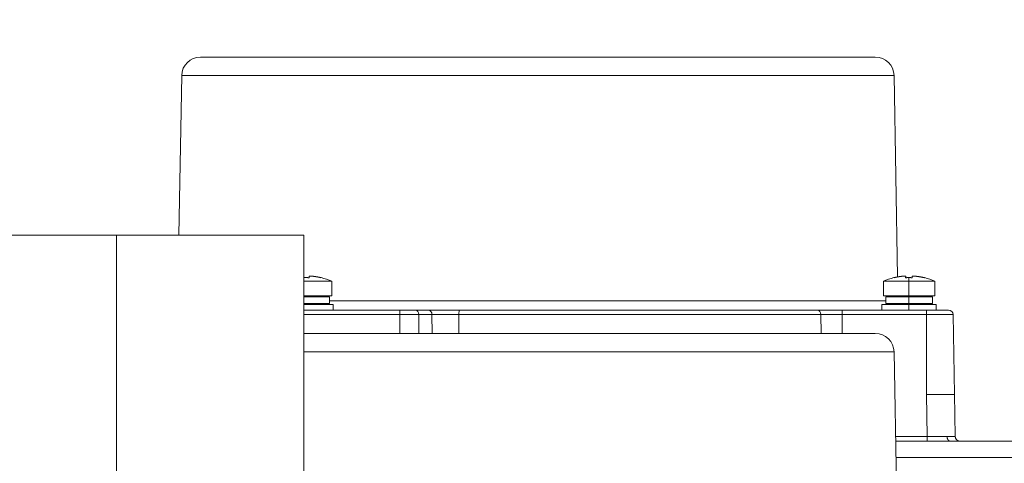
# Model space of a CAD drawing. Header units: millimetres. Extents: x 5437 to 18441, y -4466 to 3128.
# Tile 54 of 256: x 8068 to 8173, y -2707 to -2659. Entities that reach past the tile are written whole.
import ezdxf

# ---------------------------------------------------------------- set-up
doc = ezdxf.new("R2010")
doc.units = ezdxf.units.MM
doc.layers.add('1', color=7, linetype='Continuous', true_color=0xffffff)
doc.dimstyles.get("Standard").update_dxf_attribs({"dimtxt": 0.18, "dimasz": 0.18, "dimexe": 0.18, "dimexo": 0.0625, "dimgap": 0.09, "dimtad": 0, "dimtih": 1, "dimtoh": 1, "dimdec": 4, "dimzin": 0, "dimdsep": 46, "dimtxsty": 'Standard', "dimcen": 0.09, "dimadec": 0, "dimazin": 0, "dimtfac": 1, "dimtdec": 4, "dimtofl": 0, "dimtmove": 0, "dimatfit": 3, "dimfxl": 1, "dimtolj": 1, "dimtzin": 0, "dimarcsym": 0})

# ---------------------------------------------------------------- blocks, each defined once
blk = doc.blocks.new('*D53')
at = {"color": 0, "lineweight": -2, "transparency": 16777216}
for p, q in [((10989.43, -2154.42), (10692.92, -2240.82)), ((11069.43, -2154.42), (10989.43, -2154.42)), ((8443.39, -2896.32), (8443.57, -2896.32)), ((8443.48, -2896.41), (8443.48, -2896.23))]:
    blk.add_line(p, q, dxfattribs=at)
at = {"color": 0, "lineweight": 20, "transparency": 16777216}
blk.add_solid([(10689.19, -2228.02), (10696.65, -2253.62), (10616.11, -2263.2)], dxfattribs=at)
at = {"layer": 'Defpoints', "color": 0, "lineweight": 20, "transparency": 16777216}
for p in [(10616.11, -2263.2), (6270.85, -3529.44)]:
    blk.add_point(p, dxfattribs=at)
at = {"color": 0, "lineweight": 20, "transparency": 16777216, "insert": (11249.52, -2154.42), "char_height": 80, "attachment_point": 5}
blk.add_mtext('\\A1;R2260', dxfattribs=at)
blk = doc.blocks.new('*D54')
at = {"color": 0, "lineweight": -2, "transparency": 16777216}
blk.add_line((7492.69, -2896.32), (7463.52, -2896.32), dxfattribs=at)
at = {"color": 0, "lineweight": -3, "transparency": 16777216}
for start, end in [(14.72471, 87.32962), (101.5902, 175.27529)]:
    blk.add_arc((8434.12, -2896.32), 970.42, start, end, dxfattribs=at)
at = {"color": 0, "lineweight": 20, "transparency": 16777216}
for points in [[(9385.7, -2646.81), (9359.65, -2652.52), (9389.8, -2727.81)], [(7480.32, -2816.94), (7453.67, -2815.84), (7463.7, -2896.32)]]:
    blk.add_solid(points, dxfattribs=at)
at = {"layer": 'Defpoints', "color": 0, "lineweight": 20, "transparency": 16777216}
for p in [(7900.86, -2085.55), (10671.82, -2501.76), (7492.75, -2896.32), (7740.5, -2896.32), (8434.12, -2896.32)]:
    blk.add_point(p, dxfattribs=at)
at = {"color": 0, "lineweight": 20, "transparency": 16777216, "insert": (8359.24, -1928.79), "char_height": 80, "attachment_point": 5}
blk.add_mtext('\\A1;165%%D', dxfattribs=at)

msp = doc.modelspace()

# ---------------------------------------------------------------- linework, layer by layer
at = {"color": 7, "lineweight": 20}
msp.add_arc((8443.47995, -2896.41157), 893, 10.1099821, 350.11198757, dxfattribs=at)
at = {"layer": '1', "color": 0, "lineweight": 20}
for p, q in [((8087.44535, -2663.32157), (8159.51456, -2663.32157)), ((8085.44565, -2665.28666), (8085.14831, -2682.32137)), ((8161.51426, -2665.28666), (8085.44565, -2665.28666)), ((8161.51426, -2665.28666), (8161.88961, -2686.7906)), ((8058.47995, -2682.32157), (8078.47995, -2682.32157)), ((8078.47995, -2682.32157), (8098.47995, -2682.32157)), ((8078.47995, -2682.32157), (8078.47995, -2721.32157)), ((8098.47995, -2721.32157), (8098.47995, -2682.32157)), ((8162.76768, -2686.87332), (8162.76768, -2686.71061)), ((8098.67006, -2687.23437), (8098.47991, -2687.23437)), ((8101.45599, -2687.23437), (8098.67006, -2687.23437)), ((8101.45599, -2687.23437), (8101.45599, -2688.82157)), ((8160.3762, -2687.23437), (8160.3762, -2688.82157)), ((8160.37644, -2687.23437), (8163.09003, -2687.23437)), ((8163.09003, -2688.82157), (8163.09003, -2687.23437)), ((8165.87597, -2687.23437), (8163.09003, -2687.23437)), ((8165.8762, -2688.82157), (8165.8762, -2687.23437)), ((8098.47998, -2688.82157), (8101.45599, -2688.82157)), ((8100.2061, -2688.82157), (8100.2061, -2688.92157)), ((8100.20623, -2688.92157), (8100.20623, -2688.82157)), ((8160.3762, -2688.82157), (8163.09003, -2688.82157)), ((8161.6262, -2688.82157), (8161.6262, -2688.92157)), ((8165.8762, -2688.82157), (8163.09003, -2688.82157)), ((8163.10647, -2688.82157), (8163.10647, -2688.92157)), ((8164.6262, -2688.92157), (8164.6262, -2688.82157)), ((8098.47998, -2689.72157), (8101.60598, -2689.72157)), ((8098.48001, -2688.92157), (8101.20601, -2688.92157)), ((8098.48001, -2689.62157), (8101.20601, -2689.62157)), ((8100.2061, -2689.72157), (8100.2061, -2689.62157)), ((8100.20623, -2689.72157), (8100.20623, -2689.62157)), ((8101.20601, -2689.62157), (8101.20601, -2688.92157)), ((8101.20676, -2689.33902), (8160.62591, -2689.33902)), ((8101.60598, -2690.32157), (8101.60598, -2689.72157)), ((8160.2262, -2689.72157), (8163.08806, -2689.72157)), ((8160.2262, -2689.72157), (8160.2262, -2690.32157)), ((8160.6262, -2688.92157), (8163.09332, -2688.92157)), ((8160.6262, -2688.92157), (8160.6262, -2689.62157)), ((8160.6262, -2689.62157), (8163.09332, -2689.62157)), ((8161.6262, -2689.62157), (8161.6262, -2689.72157)), ((8166.0262, -2689.72157), (8163.08806, -2689.72157)), ((8163.08806, -2690.32157), (8163.08806, -2689.72157)), ((8165.6262, -2688.92157), (8163.09332, -2688.92157)), ((8163.09332, -2688.92157), (8163.09332, -2689.62157)), ((8165.6262, -2689.62157), (8163.09332, -2689.62157)), ((8163.10647, -2689.62157), (8163.10647, -2689.72157)), ((8164.6262, -2689.72157), (8164.6262, -2689.62157)), ((8165.6262, -2689.62157), (8165.6262, -2688.92157)), ((8166.0262, -2690.32157), (8166.0262, -2689.72157)), ((8098.48, -2690.32157), (8108.73731, -2690.32157)), ((8108.73731, -2690.81284), (8098.48, -2690.81284)), ((8108.73731, -2690.32157), (8110.40011, -2690.32157)), ((8108.73731, -2690.81284), (8108.73731, -2690.32157)), ((8110.75361, -2690.81284), (8108.73731, -2690.81284)), ((8108.73734, -2692.8217), (8108.73731, -2690.81284)), ((8110.40011, -2690.32157), (8111.81431, -2690.32157)), ((8112.16781, -2690.81284), (8110.75361, -2690.81284)), ((8110.75361, -2690.81284), (8110.77839, -2692.8217)), ((8115.02635, -2690.81284), (8112.16781, -2690.81284)), ((8112.19263, -2692.8217), (8112.16781, -2690.81284)), ((8115.02635, -2690.81284), (8115.01931, -2692.8217)), ((8153.70523, -2690.81284), (8115.02635, -2690.81284)), ((8115.12673, -2690.32157), (8153.34626, -2690.32157)), ((8153.7304, -2692.8217), (8153.70523, -2690.81284)), ((8155.96553, -2690.81284), (8153.70523, -2690.81284)), ((8155.96553, -2690.81284), (8155.96551, -2692.8217)), ((8155.96553, -2690.81284), (8155.96553, -2690.32157)), ((8155.96553, -2690.32157), (8164.97995, -2690.32157)), ((8164.97995, -2690.81284), (8155.96553, -2690.81284)), ((8164.97995, -2690.32157), (8167.33151, -2690.32157)), ((8164.97995, -2690.81284), (8164.97995, -2690.32157)), ((8167.83143, -2690.81284), (8164.97995, -2690.81284)), ((8164.98018, -2699.32157), (8164.97995, -2690.81284)), ((8167.83143, -2690.81284), (8167.97995, -2699.32157)), ((8098.48061, -2692.82157), (8159.51456, -2692.82157)), ((8161.51426, -2694.78666), (8098.48043, -2694.78666)), ((8161.51426, -2694.78666), (8161.88961, -2716.2906)), ((8165.05911, -2703.83029), (8164.98018, -2699.32157)), ((8168.05865, -2703.8303), (8167.97918, -2699.27748)), ((8161.67205, -2703.83029), (8165.05911, -2703.83029)), ((8161.68117, -2704.32157), (8186.91387, -2704.32157)), ((8165.05911, -2703.83029), (8165.05911, -2704.32157)), ((8188.63819, -2706.06052), (8161.71122, -2706.06052))]:
    msp.add_line(p, q, dxfattribs=at)
for centre, radius, start, end in [((8087.44535, -2665.32157), 2, 90, 179), ((8159.51456, -2665.32157), 2, 1, 90), ((8163.1262, -2693.67157), 7, 103.5322194, 113.1323964), ((8163.1262, -2693.67157), 7, 66.8676036, 76.4601081), ((8167.33151, -2690.82157), 0.5, 1.0000001, 90.0000001), ((8159.51456, -2694.82157), 2, 1, 90)]:
    msp.add_arc(centre, radius, start, end, dxfattribs=at)
for centre, major_axis, ratio, start_param, end_param in [((8096.98779, -2692.67934), (-3.35663, -5.81335), 0.01139016, 3.148169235, 3.200331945), ((8098.70623, -2693.67157), (0, 7), 0.999913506, 5.879448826, 6.0470218), ((8164.84464, -2692.67934), (-3.35663, 5.81335), 0.01139016, 6.276608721, 6.328771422), ((8163.1262, -2693.67157), (0, 7), 0.013152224, 0.236163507, 0.403736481), ((8110.40011, -2690.82157), (0, -0.5), 0.707106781, 1.588249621, 3.141592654), ((8111.81431, -2690.82157), (0, -0.5), 0.707106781, 1.588249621, 3.141592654), ((8115.12673, -2690.82157), (0, -0.5), 0.200791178, 3.141592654, 4.694935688), ((8153.34626, -2690.82157), (0, -0.5), 0.717913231, 1.588249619, 3.141592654)]:
    msp.add_ellipse(centre, major_axis=major_axis, ratio=ratio, start_param=start_param, end_param=end_param, dxfattribs=at)
for points in [[(8099.03472, -2686.87378), (8099.03727, -2686.82719), (8099.03984, -2686.78751), (8099.04244, -2686.75477), (8099.04504, -2686.72915), (8099.04765, -2686.71061)], [(8100.33474, -2686.87378), (8100.14085, -2686.82719), (8099.9453, -2686.78751), (8099.748, -2686.75477), (8099.55011, -2686.72915), (8099.35157, -2686.71061)], [(8162.47166, -2686.71061), (8162.27311, -2686.72915), (8162.07523, -2686.75477), (8161.87793, -2686.78751), (8161.68238, -2686.82719), (8161.48849, -2686.87378)], [(8162.76768, -2686.71061), (8162.76507, -2686.72915), (8162.76247, -2686.75477), (8162.75987, -2686.78751), (8162.7573, -2686.82719), (8162.75475, -2686.87378)], [(8163.46762, -2686.71061), (8163.46501, -2686.72915), (8163.46241, -2686.75477), (8163.45981, -2686.78751), (8163.45724, -2686.82719), (8163.45469, -2686.87378)], [(8164.75471, -2686.87378), (8164.56082, -2686.82719), (8164.36527, -2686.78751), (8164.16797, -2686.75477), (8163.97009, -2686.72915), (8163.77154, -2686.71061)], [(8098.68469, -2686.86587), (8098.64373, -2686.86587), (8098.60277, -2686.86614), (8098.56182, -2686.86668), (8098.52088, -2686.86749), (8098.47995, -2686.86857)], [(8099.03472, -2686.87378), (8098.96478, -2686.87061), (8098.8948, -2686.86824), (8098.82477, -2686.86666), (8098.75473, -2686.86587), (8098.68469, -2686.86587)], [(8163.10466, -2686.86587), (8163.03464, -2686.86587), (8162.96462, -2686.86666), (8162.89461, -2686.86824), (8162.82465, -2686.87061), (8162.75475, -2686.87378)], [(8163.45469, -2686.87378), (8163.38474, -2686.87061), (8163.31475, -2686.86824), (8163.24471, -2686.86666), (8163.17468, -2686.86587), (8163.10466, -2686.86587)], [(8164.76388, -2686.86587), (8164.76296, -2686.86587), (8164.76158, -2686.86666), (8164.75975, -2686.86824), (8164.75746, -2686.87061), (8164.75471, -2686.87378)]]:
    msp.add_open_spline(points, degree=5, dxfattribs=at)
for points, degree, knots in [([(8099.35157, -2686.71061), (8099.33182, -2686.70876), (8099.31235, -2686.70713), (8099.28357, -2686.70498), (8099.27404, -2686.70431), (8099.25514, -2686.70309), (8099.24573, -2686.70253), (8099.21834, -2686.70104), (8099.20098, -2686.70029), (8099.17628, -2686.69953), (8099.16824, -2686.69933), (8099.15277, -2686.69908), (8099.1454, -2686.69901), (8099.12434, -2686.69901), (8099.11171, -2686.69926), (8099.09491, -2686.70002), (8099.08969, -2686.70034), (8099.08021, -2686.70109), (8099.07161, -2686.70196), (8099.06476, -2686.70306), (8099.05881, -2686.70428), (8099.05626, -2686.70495), (8099.0501, -2686.70712), (8099.04791, -2686.70876), (8099.04765, -2686.71061)], 3, [0, 0, 0, 0, 0.125, 0.125, 0.1875, 0.1875, 0.25, 0.25, 0.375, 0.375, 0.4375, 0.4375, 0.5, 0.5, 0.625, 0.625, 0.6875, 0.6875, 0.75, 0.8125, 0.8125, 0.875, 0.875, 1, 1, 1, 1]), ([(8162.76768, -2686.71061), (8162.76794, -2686.70876), (8162.76627, -2686.70713), (8162.76095, -2686.70498), (8162.75871, -2686.70431), (8162.75327, -2686.70309), (8162.75005, -2686.70253), (8162.73914, -2686.70104), (8162.73016, -2686.70029), (8162.71416, -2686.69953), (8162.70838, -2686.69933), (8162.69603, -2686.69908), (8162.68952, -2686.69901), (8162.66903, -2686.69901), (8162.65408, -2686.69926), (8162.62968, -2686.70002), (8162.62123, -2686.70034), (8162.60403, -2686.70109), (8162.58646, -2686.70196), (8162.56814, -2686.70306), (8162.54945, -2686.70428), (8162.53986, -2686.70495), (8162.51093, -2686.70712), (8162.49141, -2686.70876), (8162.47166, -2686.71061)], 3, [0, 0, 0, 0, 0.125, 0.125, 0.1875, 0.1875, 0.25, 0.25, 0.375, 0.375, 0.4375, 0.4375, 0.5, 0.5, 0.625, 0.625, 0.6875, 0.6875, 0.75, 0.8125, 0.8125, 0.875, 0.875, 1, 1, 1, 1]), ([(8163.77154, -2686.71061), (8163.75179, -2686.70876), (8163.73233, -2686.70713), (8163.70354, -2686.70498), (8163.69402, -2686.70431), (8163.67511, -2686.70309), (8163.6657, -2686.70253), (8163.63831, -2686.70104), (8163.62095, -2686.70029), (8163.59625, -2686.69953), (8163.58822, -2686.69933), (8163.57274, -2686.69908), (8163.56537, -2686.69901), (8163.54432, -2686.69901), (8163.53168, -2686.69926), (8163.51488, -2686.70002), (8163.50967, -2686.70034), (8163.50018, -2686.70109), (8163.49158, -2686.70196), (8163.48474, -2686.70306), (8163.47878, -2686.70428), (8163.47624, -2686.70495), (8163.47007, -2686.70712), (8163.46788, -2686.70876), (8163.46762, -2686.71061)], 3, [0, 0, 0, 0, 0.125, 0.125, 0.1875, 0.1875, 0.25, 0.25, 0.375, 0.375, 0.4375, 0.4375, 0.5, 0.5, 0.625, 0.625, 0.6875, 0.6875, 0.75, 0.8125, 0.8125, 0.875, 0.875, 1, 1, 1, 1]), ([(8111.81431, -2690.32157), (8112.07898, -2690.32157), (8112.37759, -2690.32157), (8112.70436, -2690.32157), (8113.37352, -2690.32157), (8114.09055, -2690.32157), (8114.43996, -2690.32157), (8114.78747, -2690.32157), (8115.12673, -2690.32157)], 5, [0, 0, 0, 0, 0, 0, 0.519416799, 0.519416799, 0.519416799, 1, 1, 1, 1, 1, 1]), ([(8153.34626, -2690.32157), (8153.60682, -2690.32157), (8153.90184, -2690.32157), (8154.22563, -2690.32157), (8154.76465, -2690.32157), (8155.33687, -2690.32157), (8155.54546, -2690.32157), (8155.75549, -2690.32157), (8155.96553, -2690.32157)], 5, [0, 0, 0, 0, 0, 0, 0.640554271, 0.640554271, 0.640554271, 1, 1, 1, 1, 1, 1]), ([(8167.97995, -2699.32157), (8167.97993, -2699.32157), (8167.97989, -2699.32157), (8167.97952, -2699.32157), (8167.97893, -2699.32156), (8167.9781, -2699.32156), (8167.97704, -2699.32156), (8167.97574, -2699.32155), (8167.97421, -2699.32155), (8167.97244, -2699.32154), (8167.97043, -2699.32153), (8167.96819, -2699.32152), (8167.96571, -2699.32151), (8167.963, -2699.3215), (8167.96005, -2699.32149), (8167.95687, -2699.32148), (8167.95346, -2699.32147), (8167.94981, -2699.32146), (8167.94592, -2699.32144), (8167.94181, -2699.32143), (8167.93745, -2699.32141), (8167.93287, -2699.3214), (8167.92805, -2699.32138), (8167.92301, -2699.32137), (8167.91773, -2699.32135), (8167.91222, -2699.32133), (8167.90647, -2699.32132), (8167.9005, -2699.3213), (8167.8943, -2699.32128), (8167.88787, -2699.32126), (8167.8812, -2699.32125), (8167.87431, -2699.32123), (8167.8672, -2699.32121), (8167.85985, -2699.32119), (8167.85228, -2699.32117), (8167.84448, -2699.32115), (8167.83646, -2699.32113), (8167.82821, -2699.32111), (8167.81974, -2699.32109), (8167.81104, -2699.32107), (8167.80212, -2699.32106), (8167.79298, -2699.32104), (8167.78362, -2699.32102), (8167.77404, -2699.321), (8167.76423, -2699.32098), (8167.75421, -2699.32096), (8167.74397, -2699.32094), (8167.73351, -2699.32092), (8167.72284, -2699.3209), (8167.71194, -2699.32089), (8167.70084, -2699.32087), (8167.68952, -2699.32085), (8167.67798, -2699.32083), (8167.66624, -2699.32081), (8167.65428, -2699.3208), (8167.64211, -2699.32078), (8167.62973, -2699.32076), (8167.61714, -2699.32075), (8167.60435, -2699.32073), (8167.59135, -2699.32072), (8167.57814, -2699.3207), (8167.56473, -2699.32069), (8167.55111, -2699.32067), (8167.5373, -2699.32066), (8167.52328, -2699.32064), (8167.50906, -2699.32063), (8167.49464, -2699.32062), (8167.48002, -2699.32061), (8167.46521, -2699.32059), (8167.4502, -2699.32058), (8167.435, -2699.32057), (8167.4196, -2699.32056), (8167.40401, -2699.32055), (8167.38823, -2699.32054), (8167.37227, -2699.32053), (8167.35611, -2699.32052), (8167.33976, -2699.32052), (8167.32323, -2699.32051), (8167.30652, -2699.3205), (8167.28962, -2699.3205), (8167.27254, -2699.32049), (8167.25528, -2699.32049), (8167.23784, -2699.32048), (8167.22022, -2699.32048), (8167.20243, -2699.32047), (8167.18446, -2699.32047), (8167.16632, -2699.32047), (8167.148, -2699.32047), (8167.12952, -2699.32047), (8167.11086, -2699.32047), (8167.09204, -2699.32047), (8167.07305, -2699.32047), (8167.0539, -2699.32047), (8167.03458, -2699.32047), (8167.0151, -2699.32047), (8166.99546, -2699.32047), (8166.97567, -2699.32048), (8166.95571, -2699.32048), (8166.9356, -2699.32049), (8166.91534, -2699.32049), (8166.89492, -2699.3205), (8166.87435, -2699.3205), (8166.85364, -2699.32051), (8166.83277, -2699.32052), (8166.81176, -2699.32052), (8166.79061, -2699.32053), (8166.76931, -2699.32054), (8166.74788, -2699.32055), (8166.7263, -2699.32056), (8166.70458, -2699.32057), (8166.68273, -2699.32058), (8166.66075, -2699.32059), (8166.63863, -2699.32061), (8166.61639, -2699.32062), (8166.59401, -2699.32063), (8166.57151, -2699.32064), (8166.54888, -2699.32066), (8166.52613, -2699.32067), (8166.50325, -2699.32069), (8166.48026, -2699.3207), (8166.45715, -2699.32072), (8166.43392, -2699.32073), (8166.41058, -2699.32075), (8166.38712, -2699.32076), (8166.36355, -2699.32078), (8166.33988, -2699.3208), (8166.3161, -2699.32081), (8166.29221, -2699.32083), (8166.26822, -2699.32085), (8166.24413, -2699.32087), (8166.21993, -2699.32089), (8166.19564, -2699.3209), (8166.17126, -2699.32092), (8166.14678, -2699.32094), (8166.12221, -2699.32096), (8166.09755, -2699.32098), (8166.0728, -2699.321), (8166.04796, -2699.32102), (8166.02305, -2699.32104), (8165.99804, -2699.32106), (8165.97296, -2699.32107), (8165.9478, -2699.32109), (8165.92257, -2699.32111), (8165.89726, -2699.32113), (8165.87187, -2699.32115), (8165.84642, -2699.32117), (8165.8209, -2699.32119), (8165.79531, -2699.32121), (8165.76966, -2699.32123), (8165.74395, -2699.32125), (8165.71817, -2699.32126), (8165.69234, -2699.32128), (8165.66645, -2699.3213), (8165.64051, -2699.32132), (8165.61452, -2699.32133), (8165.58847, -2699.32135), (8165.56238, -2699.32137), (8165.53624, -2699.32138), (8165.51006, -2699.3214), (8165.48384, -2699.32141), (8165.45758, -2699.32143), (8165.43127, -2699.32144), (8165.40494, -2699.32146), (8165.37857, -2699.32147), (8165.35217, -2699.32148), (8165.32573, -2699.32149), (8165.29928, -2699.3215), (8165.27279, -2699.32151), (8165.24629, -2699.32152), (8165.21976, -2699.32153), (8165.19321, -2699.32154), (8165.16665, -2699.32155), (8165.14007, -2699.32155), (8165.11348, -2699.32156), (8165.08688, -2699.32156), (8165.06027, -2699.32156), (8165.03365, -2699.32157), (8165.00703, -2699.32157), (8164.98929, -2699.32157), (8164.98041, -2699.32157)], 3, [0, 0, 0, 0, 0.005650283, 0.011300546, 0.01695079, 0.022601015, 0.028251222, 0.033901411, 0.039551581, 0.045201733, 0.050851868, 0.056501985, 0.062152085, 0.067802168, 0.073452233, 0.079102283, 0.084752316, 0.090402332, 0.096052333, 0.101702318, 0.107352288, 0.113002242, 0.118652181, 0.124302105, 0.129952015, 0.13560191, 0.141251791, 0.146901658, 0.152551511, 0.158201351, 0.163851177, 0.169500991, 0.175150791, 0.180800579, 0.186450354, 0.192100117, 0.197749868, 0.203399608, 0.209049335, 0.214699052, 0.220348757, 0.225998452, 0.231648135, 0.237297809, 0.242947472, 0.248597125, 0.254246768, 0.259896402, 0.265546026, 0.271195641, 0.276845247, 0.282494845, 0.288144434, 0.293794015, 0.299443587, 0.305093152, 0.31074271, 0.31639226, 0.322041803, 0.327691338, 0.333340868, 0.33899039, 0.344639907, 0.350289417, 0.355938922, 0.361588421, 0.367237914, 0.372887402, 0.378536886, 0.384186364, 0.389835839, 0.395485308, 0.401134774, 0.406784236, 0.412433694, 0.418083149, 0.423732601, 0.42938205, 0.435031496, 0.440680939, 0.44633038, 0.451979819, 0.457629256, 0.463278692, 0.468928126, 0.474577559, 0.480226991, 0.485876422, 0.491525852, 0.497175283, 0.502824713, 0.508474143, 0.514123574, 0.519773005, 0.525422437, 0.531071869, 0.536721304, 0.542370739, 0.548020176, 0.553669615, 0.559319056, 0.5649685, 0.570617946, 0.576267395, 0.581916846, 0.587566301, 0.593215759, 0.598865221, 0.604514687, 0.610164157, 0.615813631, 0.62146311, 0.627112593, 0.632762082, 0.638411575, 0.644061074, 0.649710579, 0.655360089, 0.661009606, 0.666659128, 0.672308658, 0.677958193, 0.683607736, 0.689257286, 0.694906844, 0.700556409, 0.706205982, 0.711855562, 0.717505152, 0.723154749, 0.728804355, 0.734453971, 0.740103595, 0.745753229, 0.751402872, 0.757052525, 0.762702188, 0.768351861, 0.774001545, 0.77965124, 0.785300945, 0.790950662, 0.796600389, 0.802250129, 0.80789988, 0.813549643, 0.819199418, 0.824849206, 0.830499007, 0.83614882, 0.841798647, 0.847448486, 0.85309834, 0.858748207, 0.864398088, 0.870047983, 0.875697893, 0.881347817, 0.886997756, 0.892647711, 0.89829768, 0.903947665, 0.909597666, 0.915247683, 0.920897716, 0.926547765, 0.932197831, 0.937847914, 0.943498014, 0.949148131, 0.954798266, 0.960448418, 0.966098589, 0.971748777, 0.977398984, 0.98304921, 0.988699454, 0.994349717, 1, 1, 1, 1]), ([(8165.05911, -2703.83029), (8165.25543, -2703.82898), (8165.45174, -2703.828), (8165.83684, -2703.82683), (8166.02561, -2703.82664), (8166.38838, -2703.82715), (8166.56236, -2703.82784), (8166.88887, -2703.83017), (8167.04138, -2703.8318), (8167.18023, -2703.83391)], 3, [0, 0, 0, 0, 0.25, 0.25, 0.5, 0.5, 0.75, 0.75, 1, 1, 1, 1]), ([(8167.18023, -2703.83391), (8167.319, -2703.8318), (8167.44411, -2703.83017), (8167.6622, -2703.82784), (8167.75517, -2703.82715), (8167.9054, -2703.82664), (8167.96267, -2703.82683), (8168.03928, -2703.828), (8168.05863, -2703.82898), (8168.05865, -2703.83029)], 3, [0, 0, 0, 0, 0.25, 0.25, 0.5, 0.5, 0.75, 0.75, 1, 1, 1, 1]), ([(8168.3871, -2704.29124), (8168.33806, -2704.27311), (8168.24886, -2704.2244), (8168.13762, -2704.11087), (8168.06731, -2703.97334), (8168.04771, -2703.87894), (8168.04419, -2703.83112)], 3, [0, 0, 0, 0, 0.256104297, 0.513895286, 0.764316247, 1, 1, 1, 1])]:
    msp.add_open_spline(points, degree=degree, knots=knots, dxfattribs=at)
for points, weights in [([(8167.18023, -2703.83391), (8167.18874, -2704.32157), (8167.53367, -2704.32157)], [1, 0.715778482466, 1]), ([(8168.05865, -2703.83029), (8168.06723, -2704.32157), (8168.55858, -2704.32157)], [1, 0.713250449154, 1])]:
    msp.add_rational_spline(points, weights, degree=2, dxfattribs=at)

# ---------------------------------------------------------------- dimensions: what is measured, and where the dimension line sits
at = {"color": 0, "lineweight": 20}
dim = msp.add_angular_dim_2l(base=(7900.86303, -2085.54536), line1=((8434.11893, -2896.32157), (10671.81706, -2501.75501)), line2=((7740.5009, -2896.32157), (7492.74781, -2896.32157)), text='165%%D', dimstyle='Standard', override={"dimtxt": 80, "dimasz": 80, "dimlwd": 65533}, dxfattribs=at)
dim.commit()
dim.dimension.update_dxf_attribs({"geometry": '*D54', "text_midpoint": (8359.2409, -1928.79214), "dimtype": 162})
dim = msp.add_diameter_dim_2p(p1=(6270.84796, -3529.44022), p2=(10616.11195, -2263.20291), text='R2260', dimstyle='Standard', override={"dimtxt": 80, "dimasz": 80, "dimdec": 0}, dxfattribs=at)
dim.commit()
dim.dimension.update_dxf_attribs({"geometry": '*D53', "text_midpoint": (11249.52071, -2154.41547), "dimtype": 163})

doc.saveas('drawing.dxf')
